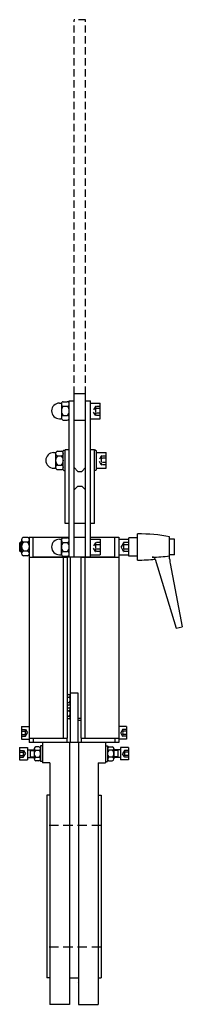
# Model space of a CAD drawing. Extents: x 19 to 187, y 14 to 1026.
import ezdxf

# ---------------------------------------------------------------- set-up
doc = ezdxf.new("R2010")
doc.units = 0
doc.header["$LTSCALE"] = 15
doc.header["$MEASUREMENT"] = 0
doc.linetypes.add('RAYITAS', pattern=[0.375, 0.25, -0.125])
doc.linetypes.add('TRAZOS', pattern=[0.75, 0.5, -0.25])
doc.layers.add('CYL_XDP125', color=7, linetype='CONTINUOUS')

msp = doc.modelspace()

# ---------------------------------------------------------------- linework, layer by layer
at = {"layer": 'CYL_XDP125', "linetype": 'TRAZOS'}
for p, q in [((75.2, 641.3), (75.2, 1025.9)), ((87.2, 1025.9), (75.2, 1025.9)), ((87.2, 641.3), (87.2, 1025.9))]:
    msp.add_line(p, q, dxfattribs=at)
at = {"layer": 'CYL_XDP125'}
for p, q in [((87.2, 641.3), (75.2, 641.3)), ((75.2, 473.8), (75.2, 641.3)), ((87.2, 473.8), (87.2, 641.3)), ((60.2, 631.7), (61.6, 631.7)), ((62.2, 630.8), (62.2, 616.6)), ((64.2, 633.1), (68.2, 633.1)), ((64.2, 628.4), (68.2, 628.4)), ((70.2, 634.1), (75.2, 634.1)), ((70.2, 473.8), (70.2, 634.1)), ((87.2, 634.1), (92.2, 634.1)), ((92.2, 473.8), (92.2, 634.1)), ((92.2, 631.7), (102.2, 631.7)), ((102.2, 615.7), (102.2, 631.7)), ((64.2, 618.9), (68.2, 618.9)), ((60.2, 615.7), (61.6, 615.7)), ((64.2, 614.2), (68.2, 614.2)), ((87.2, 613.7), (75.2, 613.7)), ((92.7, 615.7), (102.2, 615.7)), ((54.2, 580.8), (55.6, 580.8)), ((56.2, 579.8), (56.2, 565.7)), ((58.2, 582.2), (62.2, 582.2)), ((58.2, 577.5), (62.2, 577.5)), ((64.9, 583.3), (64.2, 582.6)), ((64.2, 563), (64.2, 582.6)), ((64.9, 583.3), (66.2, 583.3)), ((66.2, 507.8), (66.2, 583.8)), ((70.2, 583.8), (66.2, 583.8)), ((96.2, 583.8), (92.2, 583.8)), ((96.2, 507.8), (96.2, 583.8)), ((97.5, 583.3), (96.2, 583.3)), ((97.5, 583.3), (98.2, 582.6)), ((98.2, 563), (98.2, 582.6)), ((98.2, 580.8), (108.2, 580.8)), ((108.2, 564.8), (108.2, 580.8)), ((58.2, 568), (62.2, 568)), ((54.2, 564.8), (55.6, 564.8)), ((58.2, 563.3), (62.2, 563.3)), ((64.2, 563), (64.9, 562.3)), ((64.9, 562.3), (66.2, 562.3)), ((79.2, 561.4), (75.2, 565.4)), ((79.2, 561.4), (83.2, 561.4)), ((87.2, 565.4), (83.2, 561.4)), ((97.5, 562.3), (96.2, 562.3)), ((98.2, 563), (97.5, 562.3)), ((98.7, 564.8), (108.2, 564.8)), ((79.2, 546.4), (75.2, 542.4)), ((79.2, 546.4), (83.2, 546.4)), ((83.2, 546.4), (87.2, 542.4)), ((70.2, 507.8), (66.2, 507.8)), ((87.2, 507.8), (75.2, 507.8)), ((96.2, 507.8), (92.2, 507.8)), ((140.7, 470.3), (140.7, 497.3)), ((20.2, 488.8), (19.2, 487.8)), ((21.2, 487.8), (19.2, 487.8)), ((19.2, 487.8), (19.2, 479.8)), ((21.2, 488.8), (20.2, 488.8)), ((20.2, 488.8), (20.2, 478.8)), ((21.2, 491.3), (21.2, 477.1)), ((27.2, 493.7), (23.2, 493.7)), ((27.2, 488.9), (23.2, 488.9)), ((29.2, 493.8), (29.2, 282.8)), ((29.2, 493.8), (70.2, 493.8)), ((33.2, 473.2), (33.2, 493.8)), ((60.2, 491.8), (61.6, 491.8)), ((62.2, 476.7), (62.2, 490.8)), ((64.2, 493.2), (68.2, 493.2)), ((64.2, 488.5), (68.2, 488.5)), ((75.2, 493.8), (87.2, 493.8)), ((92.2, 493.8), (121.2, 493.8)), ((92.7, 491.8), (102.2, 491.8)), ((102.2, 491.8), (102.2, 475.8)), ((117.2, 473.2), (117.2, 493.8)), ((121.2, 493.8), (121.2, 282.8)), ((121.2, 491.8), (131.2, 491.8)), ((126.2, 488.2), (123.6, 483.8)), ((131.2, 488.3), (126.4, 488.3)), ((131.2, 486), (126.5, 486)), ((131.2, 491.8), (131.2, 475.8)), ((131.7, 487.5), (131.2, 487.5)), ((140.7, 493.3), (131.7, 493.3)), ((131.7, 474.3), (131.7, 493.3)), ((173.7, 471.6), (173.7, 494.3)), ((178.7, 491.8), (173.7, 491.8)), ((178.7, 475.8), (178.7, 491.8)), ((21.2, 479.8), (19.2, 479.8)), ((19.2, 479.8), (20.2, 478.8)), ((21.2, 478.8), (20.2, 478.8)), ((27.2, 479.5), (23.2, 479.5)), ((64.2, 479), (68.2, 479)), ((126.2, 479.3), (123.6, 483.8)), ((131.2, 479.2), (126.4, 479.2)), ((131.2, 481.5), (126.5, 481.5)), ((131.7, 480), (131.2, 480)), ((27.2, 474.8), (23.2, 474.8)), ((29.2, 473.2), (68.2, 473.2)), ((33.2, 473.8), (117.2, 473.8)), ((60.2, 475.8), (61.6, 475.8)), ((64.2, 474.3), (68.2, 474.3)), ((64.2, 473.2), (64.2, 287.2)), ((68.2, 473.2), (68.2, 287.2)), ((71.2, 473.8), (71.2, 282.8)), ((82.2, 473.2), (82.2, 287.2)), ((82.2, 473.2), (121.2, 473.2)), ((86.2, 473.2), (86.2, 287.2)), ((91.2, 473.8), (91.2, 473.2)), ((92.2, 475.8), (102.2, 475.8)), ((121.2, 475.8), (131.2, 475.8)), ((140.7, 474.3), (131.7, 474.3)), ((158.7, 471.1), (180.4, 400.5)), ((178.7, 475.8), (173.7, 475.8)), ((174.2, 466.9), (186.7, 401.8)), ((180.4, 400.5), (186.7, 401.8)), ((68.2, 332.3), (70, 332.3)), ((68.2, 329.5), (70, 329.5)), ((68.2, 324), (70, 324)), ((71.2, 333.8), (79.2, 333.8)), ((71.2, 331.8), (71.2, 321.8)), ((71.2, 330.9), (71.2, 322.6)), ((79.2, 333.8), (79.2, 282.8)), ((70, 321.2), (68.2, 321.2)), ((68.2, 318.3), (70, 318.3)), ((68.2, 315.5), (70, 315.5)), ((71.2, 317.8), (71.2, 307.8)), ((71.2, 316.9), (71.2, 308.6)), ((68.2, 310), (70, 310)), ((70, 307.2), (68.2, 307.2)), ((79.2, 307.8), (82.2, 307.8)), ((79.2, 305.8), (82.2, 305.8)), ((21.2, 299.3), (29.2, 299.3)), ((21.2, 299.3), (21.2, 286.3)), ((21.2, 296.2), (25.1, 296.2)), ((21.2, 294.5), (25, 294.5)), ((25.3, 296.1), (27.2, 292.8)), ((129.2, 299.3), (121.2, 299.3)), ((125.2, 296.1), (123.3, 292.8)), ((129.2, 296.2), (125.4, 296.2)), ((129.2, 294.5), (125.5, 294.5)), ((129.2, 299.3), (129.2, 286.3)), ((21.2, 291), (25, 291)), ((21.2, 289.3), (25.1, 289.3)), ((21.2, 286.3), (29.2, 286.3)), ((25.3, 289.4), (27.2, 292.8)), ((29.2, 287.2), (68.2, 287.2)), ((33.2, 287.2), (33.2, 282.8)), ((67.7, 287.2), (67.7, 282.8)), ((82.2, 287.2), (121.2, 287.2)), ((82.7, 287.2), (82.7, 282.8)), ((117.2, 287.2), (117.2, 282.8)), ((129.2, 286.3), (121.2, 286.3)), ((125.2, 289.4), (123.3, 292.8)), ((129.2, 289.3), (125.4, 289.3)), ((129.2, 291), (125.5, 291)), ((19.2, 277.8), (27.2, 277.8)), ((19.2, 277.8), (19.2, 264.8)), ((19.2, 274.7), (23.1, 274.7)), ((23.3, 274.6), (25.2, 271.3)), ((27.2, 277.8), (27.2, 264.8)), ((27.2, 275.3), (34.2, 275.3)), ((121.2, 282.8), (29.2, 282.8)), ((30.2, 275.3), (30.2, 267.3)), ((30.2, 274.5), (34.2, 274.5)), ((34.2, 276.6), (34.2, 265.9)), ((39.1, 278.4), (35.9, 278.4)), ((35.9, 274.8), (39.1, 274.8)), ((40.7, 279.3), (40.7, 263.3)), ((42.7, 279.3), (40.7, 279.3)), ((40.7, 276.6), (40.7, 265.9)), ((42.7, 282.8), (42.7, 261.8)), ((70.7, 282.8), (70.7, 13.6)), ((79.7, 282.8), (79.7, 13.6)), ((107.7, 282.8), (107.7, 261.8)), ((107.7, 279.3), (109.7, 279.3)), ((109.7, 279.3), (109.7, 263.3)), ((109.7, 276.6), (109.7, 265.9)), ((111.4, 278.4), (114.6, 278.4)), ((114.6, 274.8), (111.4, 274.8)), ((116.2, 276.6), (116.2, 265.9)), ((123.2, 275.3), (116.2, 275.3)), ((120.2, 274.5), (116.2, 274.5)), ((120.2, 275.3), (120.2, 267.3)), ((131.2, 277.8), (123.2, 277.8)), ((123.2, 277.8), (123.2, 264.8)), ((127.2, 274.6), (125.3, 271.3)), ((131.2, 274.7), (127.4, 274.7)), ((131.2, 277.8), (131.2, 264.8)), ((19.2, 273), (23, 273)), ((19.2, 269.5), (23, 269.5)), ((19.2, 267.8), (23.1, 267.8)), ((19.2, 264.8), (27.2, 264.8)), ((23.3, 267.9), (25.2, 271.3)), ((27.2, 267.3), (34.2, 267.3)), ((30.2, 268), (34.2, 268)), ((35.9, 267.7), (39.1, 267.7)), ((39.1, 264.1), (35.9, 264.1)), ((42.7, 263.3), (40.7, 263.3)), ((107.7, 263.3), (109.7, 263.3)), ((114.6, 267.7), (111.4, 267.7)), ((111.4, 264.1), (114.6, 264.1)), ((120.2, 268), (116.2, 268)), ((123.2, 267.3), (116.2, 267.3)), ((131.2, 264.8), (123.2, 264.8)), ((127.2, 267.9), (125.3, 271.3)), ((131.2, 267.8), (127.4, 267.8)), ((131.2, 273), (127.5, 273)), ((131.2, 269.5), (127.5, 269.5)), ((50.2, 261.8), (42.7, 261.8)), ((50.2, 261.8), (50.2, 13.6)), ((100.2, 261.8), (100.2, 13.6)), ((100.2, 261.8), (107.7, 261.8)), ((47.2, 228.8), (47.2, 40.8)), ((50.2, 228.8), (47.2, 228.8)), ((100.2, 228.8), (103.2, 228.8)), ((103.2, 228.8), (103.2, 40.8)), ((50.2, 40.8), (47.2, 40.8)), ((70.7, 40.8), (79.7, 40.8)), ((100.2, 40.8), (103.2, 40.8)), ((79.3, 36.3), (79.2, 36.4)), ((70.7, 13.6), (50.2, 13.6)), ((79.7, 13.6), (100.2, 13.6))]:
    msp.add_line(p, q, dxfattribs=at)
at = {"layer": 'CYL_XDP125', "linetype": 'RAYITAS'}
for p, q in [((97.2, 628.1), (94.6, 623.7)), ((102.2, 628.2), (97.4, 628.2)), ((97.2, 619.2), (94.6, 623.7)), ((102.2, 619.1), (97.4, 619.1)), ((102.2, 626), (97.5, 626)), ((102.2, 621.4), (97.5, 621.4)), ((103.2, 577.2), (100.6, 572.8)), ((108.2, 577.3), (103.4, 577.3)), ((103.2, 568.3), (100.6, 572.8)), ((108.2, 568.2), (103.4, 568.2)), ((108.2, 575), (103.5, 575)), ((108.2, 570.5), (103.5, 570.5)), ((97.2, 488.2), (94.6, 483.8)), ((102.2, 488.3), (97.4, 488.3)), ((102.2, 486), (97.5, 486)), ((97.2, 479.3), (94.6, 483.8)), ((102.2, 479.2), (97.4, 479.2)), ((102.2, 481.5), (97.5, 481.5))]:
    msp.add_line(p, q, dxfattribs=at)
at = {"layer": 'CYL_XDP125', "linetype": 'TRAZOS', "ltscale": 1.3}
for p, q in [((103.2, 197.3), (47.2, 197.3)), ((103.2, 72.3), (47.2, 72.3))]:
    msp.add_line(p, q, dxfattribs=at)
at = {"layer": 'CYL_XDP125'}
for centre, radius, start, end in [((60.2, 623.7), 8, 90, 270), ((61.6, 633.2), 1.5, 270, 321.7329), ((64.6, 630.8), 2.4, 99.5001, 260.4999), ((68.8, 623.7), 6.58, 134.116, 225.884), ((67.9, 630.8), 2.4, 279.5001, 80.4999), ((63.7, 623.7), 6.58, 314.116, 45.884), ((64.6, 616.6), 2.4, 99.5001, 260.4999), ((67.9, 616.6), 2.4, 279.5001, 80.4999), ((61.6, 614.2), 1.5, 38.2671, 90), ((54.2, 572.8), 8, 90, 270), ((55.6, 582.3), 1.5, 270, 321.7329), ((58.6, 579.8), 2.4, 99.5001, 260.4999), ((62.8, 572.8), 6.58, 134.116, 225.884), ((61.9, 579.8), 2.4, 279.5001, 80.4999), ((57.7, 572.8), 6.58, 314.116, 45.884), ((58.6, 565.7), 2.4, 99.5001, 260.4999), ((61.9, 565.7), 2.4, 279.5001, 80.4999), ((55.6, 563.3), 1.5, 38.2671, 90), ((140.7, 314.3), 183, 79.6111, 90), ((23.6, 491.3), 2.4, 99.5001, 260.4999), ((27.8, 484.2), 6.58, 134.116, 225.884), ((26.9, 491.3), 2.4, 279.5001, 80.4999), ((22.7, 484.2), 6.58, 314.116, 45.884), ((60.2, 483.8), 8, 90, 270), ((61.6, 493.3), 1.5, 270, 321.7329), ((64.6, 490.8), 2.4, 99.5001, 260.4999), ((68.8, 483.8), 6.58, 134.116, 225.884), ((67.9, 490.8), 2.4, 279.5001, 80.4999), ((63.7, 483.8), 6.58, 314.116, 45.884), ((129, 487.2), 2.74, 155.3405, 204.6595), ((126.4, 488.1), 0.25, 90, 150), ((136.8, 483.8), 10.6, 167.5258, 192.4742), ((23.6, 477.1), 2.4, 99.5001, 260.4999), ((26.9, 477.1), 2.4, 279.5001, 80.4999), ((64.6, 476.7), 2.4, 99.5001, 260.4999), ((67.9, 476.7), 2.4, 279.5001, 80.4999), ((129, 480.3), 2.74, 155.3405, 204.6595), ((126.4, 479.4), 0.25, 210, 270), ((61.6, 474.3), 1.5, 38.2671, 90), ((140.7, 653.3), 183, 270, 275.6448), ((150.2, 654.3), 181.2, 271.7089, 277.4617), ((155.9, 470.3), 3, 17.0205, 94.887), ((198.7, 471.6), 25, 180, 190.9013), ((69.9, 330.9), 1.39, 275.7112, 84.2888), ((67.6, 326.8), 3.68, 311.3076, 48.6924), ((69.9, 322.6), 1.39, 275.7112, 84.2888), ((69.9, 316.9), 1.39, 275.7112, 84.2888), ((67.6, 312.8), 3.68, 311.3076, 48.6924), ((69.9, 308.6), 1.39, 275.7112, 84.2888), ((23.7, 295.3), 1.6, 327.4924, 32.5076), ((19.2, 292.8), 6.01, 343.4125, 16.5875), ((25.1, 295.9), 0.25, 30, 90), ((125.4, 295.9), 0.25, 90, 150), ((126.8, 295.3), 1.6, 147.4924, 212.5076), ((131.3, 292.8), 6.01, 163.4125, 196.5875), ((23.7, 290.2), 1.6, 327.4924, 32.5076), ((25.1, 289.6), 0.25, 270, 330), ((126.8, 290.2), 1.6, 147.4924, 212.5076), ((125.4, 289.6), 0.25, 210, 270), ((21.7, 273.8), 1.6, 327.4924, 32.5076), ((23.1, 274.4), 0.25, 30, 90), ((36.1, 276.6), 1.81, 95.7707, 264.2293), ((39, 271.3), 4.79, 131.3525, 228.6475), ((38.9, 276.6), 1.81, 275.7707, 84.2293), ((36, 271.3), 4.79, 311.3525, 48.6475), ((111.6, 276.6), 1.81, 95.7707, 264.2293), ((114.5, 271.3), 4.79, 131.3525, 228.6475), ((114.4, 276.6), 1.81, 275.7707, 84.2293), ((111.5, 271.3), 4.79, 311.3525, 48.6475), ((127.4, 274.4), 0.25, 90, 150), ((128.8, 273.8), 1.6, 147.4924, 212.5076), ((17.2, 271.3), 6.01, 343.4125, 16.5875), ((21.7, 268.7), 1.6, 327.4924, 32.5076), ((23.1, 268.1), 0.25, 270, 330), ((36.1, 265.9), 1.81, 95.7707, 264.2293), ((38.9, 265.9), 1.81, 275.7707, 84.2293), ((111.6, 265.9), 1.81, 95.7707, 264.2293), ((114.4, 265.9), 1.81, 275.7707, 84.2293), ((133.3, 271.3), 6.01, 163.4125, 196.5875), ((128.8, 268.7), 1.6, 147.4924, 212.5076), ((127.4, 268.1), 0.25, 210, 270)]:
    msp.add_arc(centre, radius, start, end, dxfattribs=at)
at = {"layer": 'CYL_XDP125', "linetype": 'RAYITAS'}
for centre, radius, start, end in [((100, 627.1), 2.74, 155.3405, 204.6595), ((97.4, 628), 0.25, 90, 150), ((107.8, 623.7), 10.6, 167.5258, 192.4742), ((100, 620.2), 2.74, 155.3405, 204.6595), ((97.4, 619.3), 0.25, 210, 270), ((103.4, 577.1), 0.25, 90, 150), ((106, 576.2), 2.74, 155.3405, 204.6595), ((113.8, 572.8), 10.6, 167.5258, 192.4742), ((106, 569.3), 2.74, 155.3405, 204.6595), ((103.4, 568.4), 0.25, 210, 270), ((97.4, 488.1), 0.25, 90, 150), ((100, 487.2), 2.74, 155.3405, 204.6595), ((107.8, 483.8), 10.6, 167.5258, 192.4742), ((100, 480.3), 2.74, 155.3405, 204.6595), ((97.4, 479.4), 0.25, 210, 270)]:
    msp.add_arc(centre, radius, start, end, dxfattribs=at)

doc.saveas('drawing.dxf')
